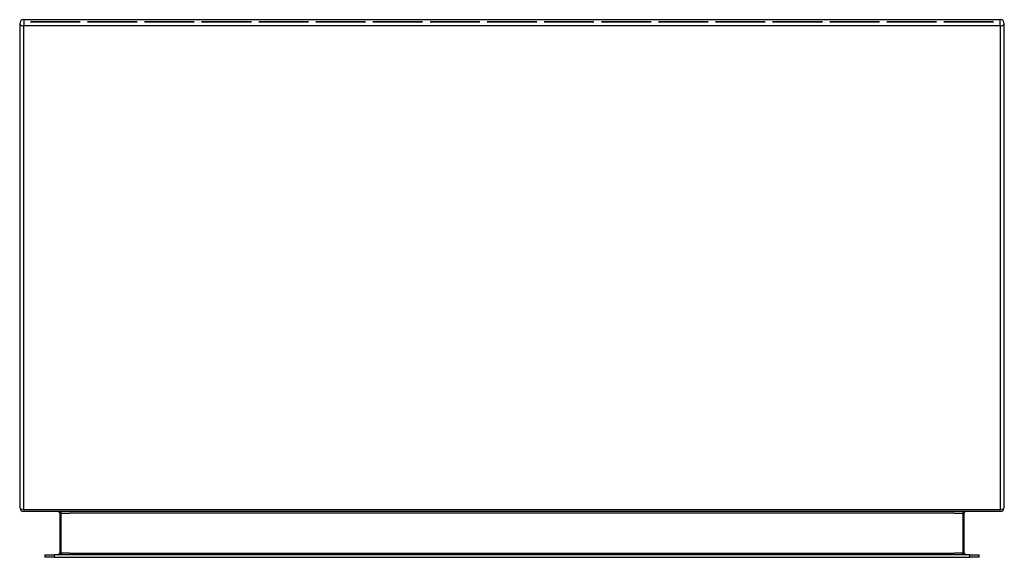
# Model space of a CAD drawing. Header units: inches. Extents: x 13.1 to 33.1, y 6.2 to 17.1.
import ezdxf

# ---------------------------------------------------------------- set-up
doc = ezdxf.new("R2010")
doc.units = ezdxf.units.IN
doc.header["$MEASUREMENT"] = 0
doc.layers.add('Visible Edges(ANSI)', color=7, linetype='Continuous', lineweight=25)
doc.layers.add('Visible Tangent Edges(ANSI)', color=7, linetype='Continuous', lineweight=25)

msp = doc.modelspace()

# ---------------------------------------------------------------- linework, layer by layer
at = {"layer": 'Visible Edges(ANSI)'}
for p, q in [((13.147, 17.065), (13.147, 7.233)), ((13.231, 17.149), (33.063, 17.149)), ((13.364, 17.107), (13.364, 17.107)), ((13.364, 17.107), (14.374, 17.107)), ((14.374, 17.107), (13.364, 17.107)), ((13.364, 17.107), (13.364, 17.107)), ((14.374, 17.107), (14.374, 17.107)), ((14.374, 17.107), (14.374, 17.107)), ((14.524, 17.107), (14.524, 17.107)), ((14.524, 17.107), (15.533, 17.107)), ((15.533, 17.107), (14.524, 17.107)), ((14.524, 17.107), (14.524, 17.107)), ((15.533, 17.107), (15.533, 17.107)), ((15.533, 17.107), (15.533, 17.107)), ((15.684, 17.107), (15.684, 17.107)), ((15.684, 17.107), (16.693, 17.107)), ((16.693, 17.107), (15.684, 17.107)), ((15.684, 17.107), (15.684, 17.107)), ((16.693, 17.107), (16.693, 17.107)), ((16.693, 17.107), (16.693, 17.107)), ((16.843, 17.107), (16.843, 17.107)), ((16.843, 17.107), (17.853, 17.107)), ((17.853, 17.107), (16.843, 17.107)), ((16.843, 17.107), (16.843, 17.107)), ((17.853, 17.107), (17.853, 17.107)), ((17.853, 17.107), (17.853, 17.107)), ((18.003, 17.107), (18.003, 17.107)), ((18.003, 17.107), (19.013, 17.107)), ((19.013, 17.107), (18.003, 17.107)), ((18.003, 17.107), (18.003, 17.107)), ((19.013, 17.107), (19.013, 17.107)), ((19.013, 17.107), (19.013, 17.107)), ((19.163, 17.107), (19.163, 17.107)), ((19.163, 17.107), (20.173, 17.107)), ((20.173, 17.107), (19.163, 17.107)), ((19.163, 17.107), (19.163, 17.107)), ((20.173, 17.107), (20.173, 17.107)), ((20.173, 17.107), (20.173, 17.107)), ((20.323, 17.107), (20.323, 17.107)), ((20.323, 17.107), (21.332, 17.107)), ((21.332, 17.107), (20.323, 17.107)), ((20.323, 17.107), (20.323, 17.107)), ((21.332, 17.107), (21.332, 17.107)), ((21.332, 17.107), (21.332, 17.107)), ((21.482, 17.107), (21.482, 17.107)), ((21.482, 17.107), (22.492, 17.107)), ((22.492, 17.107), (21.482, 17.107)), ((21.482, 17.107), (21.482, 17.107)), ((22.492, 17.107), (22.492, 17.107)), ((22.492, 17.107), (22.492, 17.107)), ((22.642, 17.107), (22.642, 17.107)), ((22.642, 17.107), (23.652, 17.107)), ((23.652, 17.107), (22.642, 17.107)), ((22.642, 17.107), (22.642, 17.107)), ((23.652, 17.107), (23.652, 17.107)), ((23.652, 17.107), (23.652, 17.107)), ((23.802, 17.107), (23.802, 17.107)), ((23.802, 17.107), (24.812, 17.107)), ((24.812, 17.107), (23.802, 17.107)), ((23.802, 17.107), (23.802, 17.107)), ((24.812, 17.107), (24.812, 17.107)), ((24.812, 17.107), (24.812, 17.107)), ((24.962, 17.107), (24.962, 17.107)), ((24.962, 17.107), (25.971, 17.107)), ((25.971, 17.107), (24.962, 17.107)), ((24.962, 17.107), (24.962, 17.107)), ((25.971, 17.107), (25.971, 17.107)), ((25.971, 17.107), (25.971, 17.107)), ((26.122, 17.107), (26.122, 17.107)), ((26.122, 17.107), (27.131, 17.107)), ((27.131, 17.107), (26.122, 17.107)), ((26.122, 17.107), (26.122, 17.107)), ((27.131, 17.107), (27.131, 17.107)), ((27.131, 17.107), (27.131, 17.107)), ((27.281, 17.107), (27.281, 17.107)), ((27.281, 17.107), (28.291, 17.107)), ((28.291, 17.107), (27.281, 17.107)), ((27.281, 17.107), (27.281, 17.107)), ((28.291, 17.107), (28.291, 17.107)), ((28.291, 17.107), (28.291, 17.107)), ((28.441, 17.107), (28.441, 17.107)), ((28.441, 17.107), (29.451, 17.107)), ((29.451, 17.107), (28.441, 17.107)), ((28.441, 17.107), (28.441, 17.107)), ((29.451, 17.107), (29.451, 17.107)), ((29.451, 17.107), (29.451, 17.107)), ((29.601, 17.107), (29.601, 17.107)), ((29.601, 17.107), (30.611, 17.107)), ((30.611, 17.107), (29.601, 17.107)), ((29.601, 17.107), (29.601, 17.107)), ((30.611, 17.107), (30.611, 17.107)), ((30.611, 17.107), (30.611, 17.107)), ((30.761, 17.107), (30.761, 17.107)), ((30.761, 17.107), (31.77, 17.107)), ((31.77, 17.107), (30.761, 17.107)), ((30.761, 17.107), (30.761, 17.107)), ((31.77, 17.107), (31.77, 17.107)), ((31.77, 17.107), (31.77, 17.107)), ((31.92, 17.107), (31.92, 17.107)), ((31.92, 17.107), (32.93, 17.107)), ((32.93, 17.107), (31.92, 17.107)), ((31.92, 17.107), (31.92, 17.107)), ((32.93, 17.107), (32.93, 17.107)), ((32.93, 17.107), (32.93, 17.107)), ((33.147, 7.233), (33.147, 17.065)), ((33.063, 7.149), (13.231, 7.149)), ((13.96, 7.118), (13.96, 6.302)), ((32.334, 6.302), (32.334, 7.118)), ((13.659, 6.271), (13.856, 6.271)), ((13.659, 6.271), (13.659, 6.218)), ((13.856, 6.218), (13.659, 6.218)), ((32.438, 6.271), (13.856, 6.271)), ((13.856, 6.218), (32.438, 6.218)), ((32.438, 6.271), (32.635, 6.271)), ((32.635, 6.218), (32.438, 6.218)), ((32.635, 6.218), (32.635, 6.271))]:
    msp.add_line(p, q, dxfattribs=at)
at = {"layer": 'Visible Edges(ANSI)', "flags": 128}
msp.add_lwpolyline([(13.929, 7.149), (13.931, 7.149), (13.933, 7.149), (13.934, 7.148), (13.936, 7.148), (13.938, 7.148), (13.94, 7.147), (13.941, 7.146), (13.943, 7.146), (13.945, 7.145), (13.946, 7.144), (13.948, 7.143), (13.949, 7.141), (13.951, 7.14), (13.952, 7.139), (13.953, 7.137), (13.955, 7.135), (13.956, 7.134), (13.957, 7.132), (13.958, 7.13), (13.959, 7.127), (13.959, 7.125), (13.96, 7.123), (13.96, 7.12), (13.96, 7.118)], dxfattribs=at)
at = {"layer": 'Visible Edges(ANSI)'}
for centre, radius, start, end in [((13.231, 17.065), 0.084, 90, 180), ((33.063, 17.065), 0.084, 0, 90), ((13.231, 7.233), 0.084, 180, 270), ((33.063, 7.233), 0.084, 270, 0), ((32.365, 7.118), 0.031, 90, 180), ((13.929, 6.302), 0.031, 270, 0), ((32.365, 6.302), 0.031, 180, 270)]:
    msp.add_arc(centre, radius, start, end, dxfattribs=at)
at = {"layer": 'Visible Tangent Edges(ANSI)'}
for p, q in [((13.231, 17.149), (13.231, 17.023)), ((13.231, 7.191), (13.231, 17.023)), ((33.063, 17.023), (13.231, 17.023)), ((33.063, 17.023), (33.063, 17.149)), ((33.063, 17.023), (33.063, 7.191)), ((13.231, 7.191), (33.063, 7.191)), ((13.231, 7.191), (13.231, 7.149)), ((13.991, 7.118), (13.96, 7.118)), ((13.991, 6.302), (13.991, 7.118)), ((13.991, 7.118), (14.16, 7.118)), ((32.134, 7.118), (14.16, 7.118)), ((32.134, 7.118), (32.303, 7.118)), ((32.303, 7.118), (32.334, 7.118)), ((32.303, 7.118), (32.303, 6.302)), ((33.063, 7.149), (33.063, 7.191)), ((13.856, 6.218), (13.856, 6.271)), ((13.96, 6.302), (13.991, 6.302)), ((13.991, 6.302), (13.991, 6.271)), ((14.16, 6.302), (13.991, 6.302)), ((14.16, 6.302), (32.134, 6.302)), ((32.303, 6.302), (32.134, 6.302)), ((32.303, 6.302), (32.334, 6.302)), ((32.303, 6.271), (32.303, 6.302)), ((32.438, 6.271), (32.438, 6.218))]:
    msp.add_line(p, q, dxfattribs=at)
at = {"layer": 'Visible Tangent Edges(ANSI)', "flags": 128}
msp.add_lwpolyline([(13.991, 7.118), (13.991, 7.12), (13.99, 7.123), (13.989, 7.125), (13.988, 7.127), (13.987, 7.13), (13.985, 7.132), (13.983, 7.134), (13.98, 7.135), (13.978, 7.137), (13.975, 7.139), (13.972, 7.14), (13.969, 7.141), (13.966, 7.143), (13.963, 7.144), (13.96, 7.145), (13.957, 7.146), (13.953, 7.146), (13.95, 7.147), (13.947, 7.148), (13.943, 7.148), (13.94, 7.148), (13.936, 7.149), (13.933, 7.149), (13.929, 7.149)], dxfattribs=at)
at = {"layer": 'Visible Tangent Edges(ANSI)'}
for centre, major_axis, start_param, end_param in [((13.231, 17.065), (-0.084, 0), 0, 1.570796), ((33.063, 17.065), (0.084, 0), 4.712389, 6.283185), ((13.231, 7.233), (-0.084, 0), 0, 1.570796), ((33.063, 7.233), (0.084, 0), 4.712389, 6.283185), ((32.365, 7.118), (-0.062, 0), 4.712389, 6.283185)]:
    msp.add_ellipse(centre, major_axis=major_axis, ratio=0.5, start_param=start_param, end_param=end_param, dxfattribs=at)

doc.saveas('drawing.dxf')
